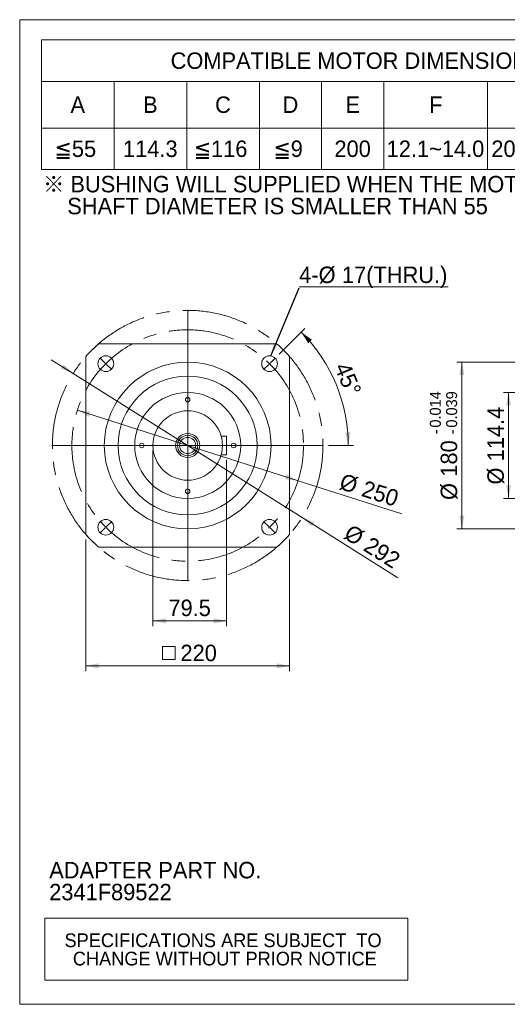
# Model space of a CAD drawing. Header units: millimetres. Extents: x 56 to 1607, y 56 to 1120.
# Tile 1 of 4: x 56 to 582, y 56 to 1120. Entities that reach past the tile are written whole.
import ezdxf

# ---------------------------------------------------------------- set-up
doc = ezdxf.new("R2010")
doc.units = ezdxf.units.MM
doc.header["$LTSCALE"] = 5.6
doc.linetypes.add('CENTERX2', pattern=[20.32, 12.7, -2.54, 2.54, -2.54])
doc.styles.add('SLDTEXTSTYLE0', font='ARIAL.TTF', dxfattribs={"width": 0.948})
doc.styles.add('SLDTEXTSTYLE4', font='ARIAL.TTF', dxfattribs={"width": 0.948, "bigfont": 'bigfont'})
doc.styles.add('SLDTEXTSTYLE5', font='MINGLIU.TTC', dxfattribs={"bigfont": 'bigfont'})
doc.styles.get("Standard").update_dxf_attribs({"font": 'ARIAL.TTF'})
doc.dimstyles.new('SLDDIMSTYLE0', dxfattribs={"dimtxt": 17.259102, "dimasz": 14, "dimexe": 0, "dimexo": 0.0625, "dimgap": 4.314775, "dimtad": 1, "dimdec": 4, "dimrnd": 1e-09, "dimzin": 12, "dimdsep": 46, "dimtxsty": 'SLDTEXTSTYLE0', "dimsah": 1, "dimcen": 0.09, "dimadec": 0, "dimazin": 0, "dimtfac": 1, "dimtdec": 4, "dimtmove": 0, "dimatfit": 3, "dimfxl": 0, "dimtolj": 1, "dimtzin": 12, "dimarcsym": 0})
doc.dimstyles.new('SLDDIMSTYLE1', dxfattribs={"dimtxt": 17.259102, "dimasz": 14, "dimexe": 0, "dimexo": 0.0625, "dimgap": 4.314775, "dimtad": 1, "dimdec": 4, "dimrnd": 1e-09, "dimzin": 12, "dimdsep": 46, "dimtxsty": 'SLDTEXTSTYLE0', "dimsah": 1, "dimcen": 0.09, "dimadec": 0, "dimazin": 0, "dimtfac": 1, "dimtdec": 4, "dimtmove": 0, "dimatfit": 3, "dimfxl": 0, "dimtolj": 1, "dimtzin": 12, "dimarcsym": 0})
doc.dimstyles.new('SLDDIMSTYLE2', dxfattribs={"dimtxt": 17.259102, "dimasz": 14, "dimexe": 0, "dimexo": 0.0625, "dimgap": 4.314775, "dimtad": 1, "dimdec": 4, "dimrnd": 1e-09, "dimzin": 12, "dimdsep": 46, "dimtxsty": 'SLDTEXTSTYLE0', "dimsah": 1, "dimcen": 0.09, "dimadec": 0, "dimazin": 0, "dimtfac": 1, "dimtdec": 4, "dimtofl": 0, "dimtmove": 0, "dimatfit": 3, "dimfxl": 0, "dimtolj": 1, "dimtzin": 12, "dimarcsym": 0})
doc.dimstyles.new('SLDDIMSTYLE3', dxfattribs={"dimtxt": 17.259102, "dimasz": 14, "dimexe": 0, "dimexo": 0.0625, "dimgap": 4.314775, "dimtad": 1, "dimdec": 4, "dimlfac": 5.6, "dimzin": 12, "dimdsep": 46, "dimtxsty": 'SLDTEXTSTYLE0', "dimsah": 1, "dimcen": 0.09, "dimadec": 4, "dimazin": 0, "dimtfac": 1, "dimtdec": 4, "dimtofl": 0, "dimtmove": 0, "dimatfit": 3, "dimfxl": 0, "dimtolj": 1, "dimtzin": 12, "dimarcsym": 0})
doc.dimstyles.new('SLDDIMSTYLE4', dxfattribs={"dimtxt": 0, "dimasz": 14, "dimexe": 0, "dimexo": 0.0625, "dimgap": 0, "dimtad": 0, "dimtih": 1, "dimtoh": 1, "dimdec": 0, "dimrnd": 1e-09, "dimzin": 0, "dimdsep": 46, "dimtxsty": 'Standard', "dimsah": 1, "dimcen": 0.09, "dimadec": 0, "dimazin": 0, "dimtfac": 14, "dimtdec": 0, "dimtofl": 0, "dimtmove": 0, "dimatfit": 3, "dimfxl": 0, "dimtolj": 1, "dimtzin": 0, "dimarcsym": 0})
doc.dimstyles.new('SLDDIMSTYLE7', dxfattribs={"dimtxt": 17.259102, "dimasz": 14, "dimexe": 0, "dimexo": 0.0625, "dimgap": 4.314775, "dimtad": 1, "dimdec": 4, "dimrnd": 1e-09, "dimzin": 12, "dimdsep": 46, "dimtxsty": 'SLDTEXTSTYLE0', "dimsah": 1, "dimcen": 0.09, "dimadec": 0, "dimazin": 0, "dimtol": 1, "dimtp": -0.014, "dimtm": 0.039, "dimtfac": 1, "dimtdec": 3, "dimtofl": 0, "dimtmove": 0, "dimatfit": 3, "dimfxl": 0, "dimtolj": 1, "dimarcsym": 0})

# ---------------------------------------------------------------- blocks, each defined once
blk = doc.blocks.new('SW_NOTE_0')
at = {"color": 0, "linetype": 'Continuous', "lineweight": 0, "char_height": 17.78, "attachment_point": 1, "style": 'SLDTEXTSTYLE0'}
for s, insert in [('ADAPTER PART NO.', (0, 22.9)), ('2341F89522', (0, -0.8))]:
    blk.add_mtext(s, dxfattribs=dict(at, insert=insert))
blk = doc.blocks.new('SW_NOTE_1')
at = {"color": 0, "linetype": 'Continuous', "lineweight": 0, "char_height": 17.78, "attachment_point": 1}
for s, insert, style in [('\\M+181A6 BUSHING WILL SUPPLIED WHEN THE MOTOR', (0, 22.9), 'SLDTEXTSTYLE4'), ('    SHAFT DIAMETER IS SMALLER THAN 55', (0, -0.8), 'SLDTEXTSTYLE0')]:
    blk.add_mtext(s, dxfattribs=dict(at, insert=insert, style=style))
blk = doc.blocks.new('SW_TABLEANNOTATION_0')
at = {"color": 0, "linetype": 'Continuous', "lineweight": 0}
for p, q in [((0, 0), (0, -140)), ((683.2, 0), (0, 0)), ((683.2, -140), (683.2, 0)), ((0, -44.8), (683.2, -44.8)), ((78.4, -44.8), (78.4, -140)), ((156.8, -44.8), (156.8, -140)), ((235.2, -44.8), (235.2, -140)), ((302.4, -44.8), (302.4, -140)), ((369.6, -44.8), (369.6, -140)), ((481.6, -44.8), (481.6, -140)), ((582.4, -44.8), (582.4, -140)), ((0, -95.2), (683.2, -95.2)), ((0, -140), (683.2, -140))]:
    blk.add_line(p, q, dxfattribs=at)
at = {"color": 0, "linetype": 'Continuous', "lineweight": 0, "attachment_point": 1}
for s, insert, char_height, style in [('COMPATIBLE MOTOR DIMENSIONS', (139.4, -13.5), 17.78, 'SLDTEXTSTYLE0'), ('A', (31.3, -61.1), 17.8, 'SLDTEXTSTYLE0'), ('B', (109.7, -61.1), 17.8, 'SLDTEXTSTYLE0'), ('C', (187.4, -61.1), 17.8, 'SLDTEXTSTYLE0'), ('D', (260.2, -61.1), 17.8, 'SLDTEXTSTYLE0'), ('E', (328.1, -61.1), 17.8, 'SLDTEXTSTYLE0'), ('F', (418.4, -61.1), 17.8, 'SLDTEXTSTYLE0'), ('H', (523.4, -61.1), 17.8, 'SLDTEXTSTYLE0'), ('L', (626.2, -61.1), 17.8, 'SLDTEXTSTYLE0'), ('\\M+1818555', (14.2, -108.7), 17.78, 'SLDTEXTSTYLE4'), ('114.3', (88, -108.7), 17.78, 'SLDTEXTSTYLE0'), ('\\M+18185116', (164.4, -108.7), 17.78, 'SLDTEXTSTYLE4'), ('\\M+181859', (250.4, -108.7), 17.78, 'SLDTEXTSTYLE4'), ('200', (316.2, -108.7), 17.78, 'SLDTEXTSTYLE0'), ('12.1~14.0', (372.6, -108.7), 17.78, 'SLDTEXTSTYLE0'), ('200~240', (485.6, -108.7), 17.78, 'SLDTEXTSTYLE0'), ('\\M+18186C-10', (598.7, -108.4), 17.78, 'SLDTEXTSTYLE5')]:
    blk.add_mtext(s, dxfattribs=dict(at, insert=insert, char_height=char_height, style=style))
blk = doc.blocks.new('SW_TABLEANNOTATION_1')
at = {"color": 0, "linetype": 'Continuous', "lineweight": 0}
for p, q in [((0, 0), (0, -67.2)), ((392, 0), (0, 0)), ((392, -67.2), (392, 0)), ((0, -67.2), (392, -67.2))]:
    blk.add_line(p, q, dxfattribs=at)
at = {"color": 0, "linetype": 'Continuous', "lineweight": 0, "char_height": 14.817, "attachment_point": 1, "style": 'SLDTEXTSTYLE0'}
for s, insert in [('SPECIFICATIONS ARE SUBJECT  TO ', (21.3, -16.6)), ('CHANGE WITHOUT PRIOR NOTICE', (30.3, -36.4))]:
    blk.add_mtext(s, dxfattribs=dict(at, insert=insert))
blk = doc.blocks.new('*D10')
at = {"color": 7, "linetype": 'Continuous', "lineweight": 0}
for p, q in [((113.8, 737.7), (90.1, 752.6)), ((360.8, 582), (113.8, 737.7)), ((360.8, 582), (464, 517))]:
    blk.add_line(p, q, dxfattribs=at)
for points in [[(113.8, 737.7), (103.4, 747.5), (100.4, 742.8)], [(360.8, 582), (371.2, 572.2), (374.2, 577)]]:
    blk.add_solid(points, dxfattribs=at)
at = {"color": 7, "linetype": 'Continuous', "lineweight": 0, "char_height": 17.78, "attachment_point": 1, "rotation": 327.7888, "style": 'SLDTEXTSTYLE0'}
for s, insert in [('%%c', (414, 575.6)), ('292', (435.3, 562.2))]:
    blk.add_mtext(s, dxfattribs=dict(at, insert=insert))
blk = doc.blocks.new('*D11')
at = {"color": 7, "linetype": 'Continuous', "lineweight": 0}
for q in [(118.3, 698), (468.3, 585.9)]:
    blk.add_line((356.4, 621.8), q, dxfattribs=at)
for points in [[(118.3, 698), (130.7, 691), (132.4, 696.4)], [(356.4, 621.8), (343.9, 628.7), (342.2, 623.4)]]:
    blk.add_solid(points, dxfattribs=at)
at = {"color": 7, "linetype": 'Continuous', "lineweight": 0, "char_height": 17.78, "attachment_point": 1, "rotation": 342.2546, "style": 'SLDTEXTSTYLE0'}
for s, insert in [('%%c', (405.2, 630.2)), ('250', (429.2, 622.5))]:
    blk.add_mtext(s, dxfattribs=dict(at, insert=insert))
blk = doc.blocks.new('SW_SYMBOL_MOD_BOX')
at = {"color": 0, "linetype": 'Continuous', "lineweight": 0}
for p, q in [((1120, 1120), (1120, 4480)), ((1120, 4480), (4480, 4480)), ((4480, 4480), (4480, 1120)), ((1120, 1120), (4480, 1120))]:
    blk.add_line(p, q, dxfattribs=at)
blk = doc.blocks.new('*D12')
at = {"color": 7, "linetype": 'Continuous', "lineweight": 0}
for p, q in [((127.3, 558.3), (127.3, 416.1)), ((347.3, 558.3), (347.3, 416.1)), ((127.3, 421.7), (347.3, 421.7))]:
    blk.add_line(p, q, dxfattribs=at)
for points in [[(127.3, 421.7), (141.3, 418.9), (141.3, 424.5)], [(347.3, 421.7), (333.3, 424.5), (333.3, 418.9)]]:
    blk.add_solid(points, dxfattribs=at)
at = {"color": 7, "linetype": 'Continuous', "lineweight": 0, "xscale": 0.004092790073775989, "yscale": 0.004092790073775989, "zscale": 0.004092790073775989}
blk.add_blockref('SW_SYMBOL_MOD_BOX', (205.6, 424.2), dxfattribs=at)
at = {"color": 7, "linetype": 'Continuous', "lineweight": 0, "insert": (229.5, 444.6), "char_height": 17.78, "attachment_point": 1, "style": 'SLDTEXTSTYLE0'}
blk.add_mtext('220', dxfattribs=at)
blk = doc.blocks.new('*D14')
at = {"color": 7, "linetype": 'Continuous', "lineweight": 0}
for p, q in [((199.8, 654.3), (199.8, 464.8)), ((279.3, 644.3), (279.3, 464.8)), ((199.8, 470.4), (279.3, 470.4))]:
    blk.add_line(p, q, dxfattribs=at)
for points in [[(199.8, 470.4), (213.8, 467.6), (213.8, 473.2)], [(279.3, 470.4), (265.3, 473.2), (265.3, 467.6)]]:
    blk.add_solid(points, dxfattribs=at)
at = {"color": 7, "linetype": 'Continuous', "lineweight": 0, "insert": (216.5, 493.3), "char_height": 17.78, "attachment_point": 1, "style": 'SLDTEXTSTYLE0'}
blk.add_mtext('79.5', dxfattribs=at)
blk = doc.blocks.new('*D15')
at = {"color": 7, "linetype": 'Continuous', "lineweight": 0}
for p, q in [((336, 758.6), (363.8, 786.4)), ((389.4, 659.9), (416.2, 659.9))]:
    blk.add_line(p, q, dxfattribs=at)
blk.add_arc((237.3, 659.9), 173.3, 0, 45, dxfattribs=at)
for points in [[(359.9, 782.4), (367.3, 770.3), (371.4, 774.1)], [(410.6, 659.9), (412.9, 674), (407.3, 673.7)]]:
    blk.add_solid(points, dxfattribs=at)
at = {"color": 7, "linetype": 'Continuous', "lineweight": 0, "insert": (411.8, 751.5), "char_height": 17.78, "attachment_point": 1, "rotation": 292.5, "style": 'SLDTEXTSTYLE0'}
blk.add_mtext('45°', dxfattribs=at)
blk = doc.blocks.new('SW_NOTE_2')
at = {"color": 0, "linetype": 'Continuous', "lineweight": 0}
for p, q in [((0, 1), (160.8, 1)), ((160.8, 1), (0, 1)), ((0, 1), (160.8, 1)), ((160.8, 1), (0, 1)), ((0, 1), (160.8, 1)), ((160.8, 1), (0, 1))]:
    blk.add_line(p, q, dxfattribs=at)
at = {"color": 0, "linetype": 'Continuous', "lineweight": 0, "char_height": 17.78, "attachment_point": 1, "style": 'SLDTEXTSTYLE0'}
for s, insert in [('4-', (0, 22.9)), ('%%c', (21.1, 22.9)), ('17(THRU.)', (46.3, 22.9))]:
    blk.add_mtext(s, dxfattribs=dict(at, insert=insert))
blk = doc.blocks.new('SW_CENTERMARKSYMBOL_0')
at = {"color": 0, "linetype": 'Continuous', "lineweight": 0}
for p, q in [((0, 0), (-0.4, -0.4)), ((0, 0), (0.4, 0.4)), ((0.7, 0.7), (6.4, 6.4)), ((-0.7, -0.7), (-6.4, -6.4))]:
    blk.add_line(p, q, dxfattribs=at)
for start, end in [(220.8747, 224.5416), (224.7708, 225), (225, 225.2292), (225.4584, 229.1253)]:
    blk.add_arc((88.4, 88.4), 125, start, end, dxfattribs=at)
blk = doc.blocks.new('SW_CENTERMARKSYMBOL_1')
at = {"color": 0, "linetype": 'Continuous', "lineweight": 0}
for p, q in [((-177.5, 0.7), (-183.1, 6.4)), ((-176.8, 0), (-177.1, 0.4)), ((0, 0), (-0.4, -0.4)), ((0, 0), (0.4, 0.4)), ((0.7, 0.7), (6.4, 6.4)), ((-176.8, 0), (-176.4, -0.4)), ((-176.1, -0.7), (-170.4, -6.4)), ((-0.7, -0.7), (-6.4, -6.4)), ((-177.5, -177.5), (-183.1, -183.1)), ((-176.8, -176.8), (-177.1, -177.1)), ((-176.8, -176.8), (-176.4, -176.4)), ((-176.1, -176.1), (-170.4, -170.4)), ((-0.7, -176.1), (-6.4, -170.4)), ((0, -176.8), (-0.4, -176.4)), ((0, -176.8), (0.4, -177.1)), ((0.7, -177.5), (6.4, -183.1))]:
    blk.add_line(p, q, dxfattribs=at)
for start, end in [(134.7708, 135), (45, 45.2292), (44.7708, 45), (135, 135.2292), (224.7708, 225), (225, 225.2292), (314.7708, 315), (315, 315.2292)]:
    blk.add_arc((-88.4, -88.4), 125, start, end, dxfattribs=at)
blk = doc.blocks.new('SW_CENTERMARKSYMBOL_2')
at = {"color": 0, "linetype": 'Continuous', "lineweight": 0}
for p, q in [((0, 1), (0, 146.5)), ((-1, 0), (-146.5, 0)), ((0, 0), (-0.5, 0)), ((0, 0), (0, 0.5)), ((0, 0), (0, -0.5)), ((0, 0), (0.5, 0)), ((1, 0), (146.5, 0)), ((0, -1), (0, -146.5))]:
    blk.add_line(p, q, dxfattribs=at)
blk = doc.blocks.new('*D23')
at = {"color": 7, "linetype": 'Continuous', "lineweight": 0}
for p, q in [((772.5, 717.1), (578.1, 717.1)), ((583.7, 717.1), (583.7, 602.7)), ((772.5, 602.7), (578.1, 602.7))]:
    blk.add_line(p, q, dxfattribs=at)
for points in [[(583.7, 717.1), (580.9, 703.1), (586.5, 703.1)], [(583.7, 602.7), (586.5, 616.7), (580.9, 616.7)]]:
    blk.add_solid(points, dxfattribs=at)
at = {"color": 7, "linetype": 'Continuous', "lineweight": 0, "char_height": 17.78, "attachment_point": 1, "rotation": 90, "style": 'SLDTEXTSTYLE0'}
for s, insert in [('114.4', (560.8, 642.8)), ('%%c', (560.8, 617.7))]:
    blk.add_mtext(s, dxfattribs=dict(at, insert=insert))
blk = doc.blocks.new('*D24')
at = {"color": 7, "linetype": 'Continuous', "lineweight": 0}
for p, q in [((775.5, 749.9), (527.7, 749.9)), ((533.3, 749.9), (533.3, 569.9)), ((775.5, 569.9), (527.7, 569.9))]:
    blk.add_line(p, q, dxfattribs=at)
for points in [[(533.3, 749.9), (530.5, 735.9), (536.1, 735.9)], [(533.3, 569.9), (536.1, 583.9), (530.5, 583.9)]]:
    blk.add_solid(points, dxfattribs=at)
at = {"color": 7, "linetype": 'Continuous', "lineweight": 0, "attachment_point": 1, "rotation": 90, "style": 'SLDTEXTSTYLE0'}
for s, insert, char_height in [('0.014', (498.7, 679.2), 11.85), ('0.039', (516.3, 679.2), 11.85), ('-', (498.7, 672), 11.9), ('-', (516.3, 672), 11.9), ('180', (510.4, 626.2), 17.78), ('%%c', (510.4, 601), 17.78)]:
    blk.add_mtext(s, dxfattribs=dict(at, insert=insert, char_height=char_height))

msp = doc.modelspace()

# ---------------------------------------------------------------- linework, layer by layer
at = {"color": 7, "linetype": 'Continuous', "lineweight": 0}
for p, q in [((56, 1120), (1607.2, 1120)), ((56, 56), (56, 1120)), ((56, 56), (1607.2, 56))]:
    msp.add_line(p, q, dxfattribs=at)
at = {"color": 7, "linetype": 'Continuous', "lineweight": 15}
for p, q in [((333.308708, 769.872236), (141.308706, 769.872236)), ((127.308708, 755.872237), (127.308708, 563.872235)), ((347.308707, 563.872235), (347.308707, 755.872237)), ((279.308707, 669.872236), (273.450788, 669.872236)), ((279.308707, 669.872236), (279.308707, 649.872236)), ((279.308707, 649.872236), (273.450788, 649.872236)), ((141.308706, 549.872237), (333.308708, 549.872237))]:
    msp.add_line(p, q, dxfattribs=at)
at = {"color": 7, "linetype": 'CENTERX2', "lineweight": 0}
for radius in [146, 125]:
    msp.add_circle((237.308707, 659.872236), radius, dxfattribs=at)
at = {"color": 7, "linetype": 'Continuous', "lineweight": 15}
for centre, radius in [((148.92036, 748.260584), 8.5), ((325.697055, 748.260584), 8.5), ((237.308707, 659.872236), 90), ((237.308707, 659.872236), 75), ((237.308707, 659.872236), 57.2), ((237.308707, 709.372236), 2.5), ((237.308707, 659.872236), 37.5), ((237.308707, 659.872236), 13), ((237.308707, 659.872236), 11), ((187.808707, 659.872236), 2.5), ((237.308707, 659.872236), 8.75), ((286.808707, 659.872236), 2.5), ((237.308707, 610.372236), 2.5), ((148.92036, 571.483889), 8.5), ((325.697055, 571.483889), 8.5)]:
    msp.add_circle(centre, radius, dxfattribs=at)
for start, end in [(131.112090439, 138.887909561), (41.112090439, 48.887909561), (221.112090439, 228.887909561), (311.112090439, 318.887909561)]:
    msp.add_arc((237.308707, 659.872236), 146, start, end, dxfattribs=at)

# ---------------------------------------------------------------- block references
at = {"color": 7, "linetype": 'Continuous', "lineweight": 0}
for name, p in [('SW_TABLEANNOTATION_0', (79.497507, 1098.135065)), ('SW_NOTE_1', (81.2, 928.293334)), ('SW_NOTE_2', (357.568125, 830.30304)), ('SW_CENTERMARKSYMBOL_2', (237.308707, 659.872236)), ('SW_CENTERMARKSYMBOL_1', (325.697055, 748.260584)), ('SW_CENTERMARKSYMBOL_0', (148.92036, 571.483889)), ('SW_NOTE_0', (87.847651, 186.990068)), ('SW_TABLEANNOTATION_1', (83.050019, 149.186228))]:
    msp.add_blockref(name, p, dxfattribs=at)

# ---------------------------------------------------------------- dimensions: what is measured, and where the dimension line sits
dim = msp.add_angular_dim_2l(base=(397.454376, 726.206744), line1=((383.808707, 659.872236), (90.808707, 659.872236)), line2=((332.061016, 754.624545), (319.333094, 741.896623)), dimstyle='SLDDIMSTYLE3', dxfattribs=at)
dim.commit()
dim.dimension.update_dxf_attribs({"geometry": '*D15', "text_midpoint": (397.454376, 726.206744), "dimtype": 162})
for p1, p2, dimstyle, picture, middle in [((360.837734, 582.048207), (113.77968, 737.696265), 'SLDDIMSTYLE0', '*D10', (429.477029, 538.805131)), ((356.361241, 621.773757), (118.256173, 697.970715), 'SLDDIMSTYLE1', '*D11', (429.477029, 598.375755))]:
    dim = msp.add_diameter_dim_2p(p1=p1, p2=p2, dimstyle=dimstyle, dxfattribs=at)
    dim.commit()
    dim.dimension.update_dxf_attribs({"geometry": picture, "text_midpoint": middle, "dimtype": 163})
for base, p1, p2, dimstyle, picture, middle in [((533.28144, 569.872236), (781.10149, 749.872236), (781.10149, 569.872236), 'SLDDIMSTYLE7', '*D24', (533.28144, 659.872236)), ((583.738804, 602.672236), (778.10149, 717.072236), (778.10149, 602.672236), 'SLDDIMSTYLE2', '*D23', (583.738804, 659.872236))]:
    dim = msp.add_linear_dim(base=base, p1=p1, p2=p2, angle=90, text='%%c<>', dimstyle=dimstyle, dxfattribs=at)
    dim.commit()
    dim.dimension.update_dxf_attribs({"geometry": picture, "text_midpoint": middle, "dimtype": 160})
dim = msp.add_linear_dim(base=(279.308707, 470.370485), p1=(199.808707, 659.872236), p2=(279.308707, 649.872236), dimstyle='SLDDIMSTYLE2', dxfattribs=at)
dim.commit()
dim.dimension.update_dxf_attribs({"geometry": '*D14', "text_midpoint": (239.558707, 470.370485), "dimtype": 160})
dim = msp.add_linear_dim(base=(347.308707, 421.667161), p1=(127.308707, 563.872236), p2=(347.308707, 563.872236), text='{\\fGDT;o}<>', dimstyle='SLDDIMSTYLE2', dxfattribs=at)
dim.commit()
dim.dimension.update_dxf_attribs({"geometry": '*D12', "text_midpoint": (237.308707, 421.667161), "dimtype": 160})

# ---------------------------------------------------------------- leaders
msp.add_leader([(326.940327, 756.669167), (357.568125, 830.30304)], dimstyle='SLDDIMSTYLE4', dxfattribs=at)

doc.saveas('drawing.dxf')
